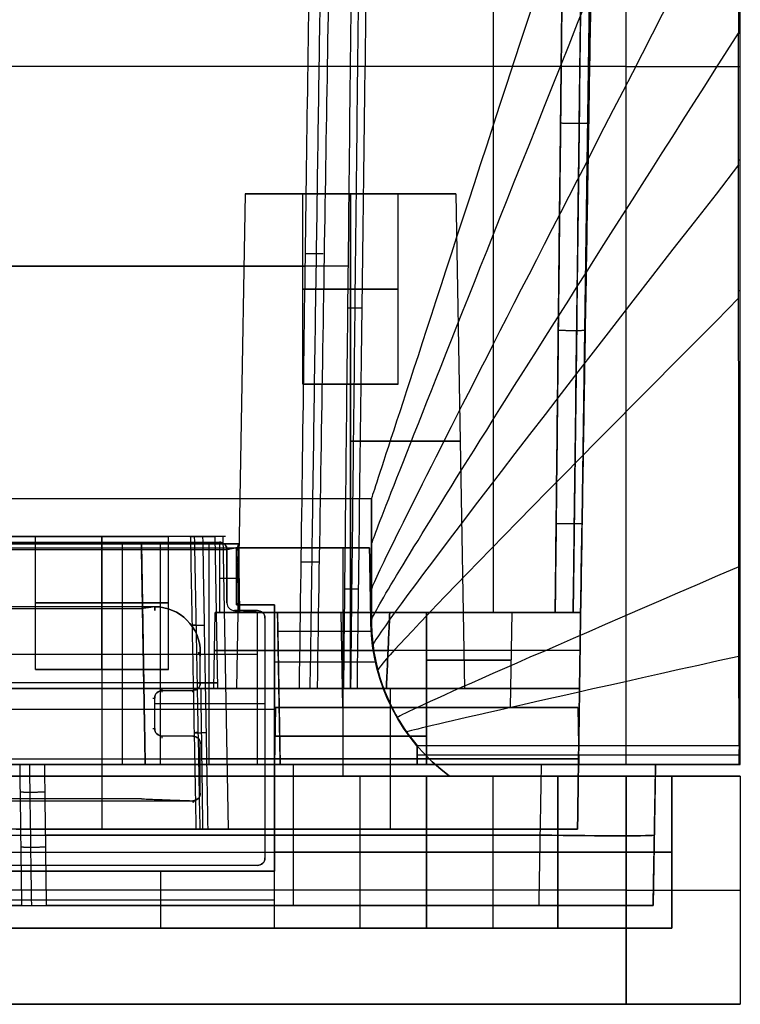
# Model space of a CAD drawing. Header units: millimetres. Extents: x -41.5 to 3, y 0 to 43.
# Tile 10 of 16: x -16 to 3, y 0 to 25.9. Entities that reach past the tile are written whole.
import ezdxf

# ---------------------------------------------------------------- set-up
doc = ezdxf.new("R2010")
doc.units = ezdxf.units.MM
doc.layers.add('LUZ', color=7, linetype='Continuous')
doc.layers.add('METAL EXT', color=7, linetype='Continuous', true_color=0x292929)

msp = doc.modelspace()

# ---------------------------------------------------------------- linework, layer by layer
at = {"layer": 'LUZ'}
for p, q in [((-27.8, 12.15, 364.5), (-10.7, 12.15, 364.5)), ((-10.5, 10.55, 364.5), (-10.5, 11.95, 364.5)), ((-10.5, 11.25, 593), (-10.5, 11.25, 136)), ((-12.4, 10.45, 364.5), (-26.1, 10.45, 364.5)), ((-9.7, 10.35, 364.5), (-10.3, 10.35, 364.5)), ((-10, 10.35, 593), (-10, 10.35, 136)), ((-9.5, 10.15, 364.5), (-9.5, 3.85, 364.5)), ((-11.2, 8.45, 364.5), (-11.2, 9.25, 364.5)), ((-11.2, 8.85, 593), (-11.2, 8.85, 136)), ((-12.4, 7.25, 364.5), (-12.4, 8.05, 364.5)), ((-12.2, 8.25, 364.5), (-11.4, 8.25, 364.5)), ((-11.8, 8.25, 593), (-11.8, 8.25, 136)), ((-9.5, 7.9, 593), (-12.4, 7.9, 593)), ((-9.5, 7.9, 136), (-12.4, 7.9, 136)), ((-12.4, 7.65, 593), (-12.4, 7.65, 136)), ((-11.4, 7.05, 364.5), (-12.2, 7.05, 364.5)), ((-11.8, 7.05, 593), (-11.8, 7.05, 136)), ((-9.5, 7, 593), (-9.5, 7, 136)), ((-11.2, 5.55, 364.5), (-11.2, 6.85, 364.5)), ((-11.2, 6.2, 593), (-11.2, 6.2, 136)), ((-27.1, 5.35, 364.5), (-11.4, 5.35, 364.5)), ((-9.7, 3.65, 364.5), (-28.8, 3.65, 364.5))]:
    msp.add_line(p, q, dxfattribs=at)
for centre, radius, start, end in [((-10.7, 11.95, 136), 0.2, 360, 90), ((-12.4, 9.25, 593), 1.2, 0, 90), ((-12.4, 9.25, 136), 1.2, 0, 90), ((-10.3, 10.55, 136), 0.2, 180, 270), ((-10.3, 10.55, 593), 0.2, 180, 270), ((-10.3, 10.55, 364.5), 0.2, 180, 270), ((-9.7, 10.15, 364.5), 0.2, 0, 90), ((-11.4, 8.45, 593), 0.2, 270, 360), ((-11.4, 8.45, 136), 0.2, 270, 360), ((-12.2, 8.05, 364.5), 0.2, 90, 180), ((-12.2, 7.25, 364.5), 0.2, 180, 270), ((-11.4, 6.85, 593), 0.2, 0, 90), ((-11.4, 6.85, 136), 0.2, 0, 90), ((-11.4, 5.55, 593), 0.2, 270, 360), ((-11.4, 5.55, 136), 0.2, 270, 360), ((-9.7, 3.85, 364.5), 0.2, 270, 0)]:
    msp.add_arc(centre, radius, start, end, dxfattribs=at)
at = {"layer": 'LUZ', "extrusion": (0, 0, -1)}
for centre, radius, start, end in [((10.7, 11.95, -593), 0.2, 90, 180), ((10.7, 11.95, -364.5), 0.2, 90, 180), ((12.4, 9.25, -364.5), 1.2, 90, 180), ((9.7, 10.15, -593), 0.2, 90, 180), ((9.7, 10.15, -136), 0.2, 90, 180), ((11.4, 8.45, -364.5), 0.2, 180, 270), ((12.2, 8.05, -593), 0.2, 360, 90), ((12.2, 8.05, -136), 0.2, 360, 90), ((12.2, 7.25, -593), 0.2, 270, 0), ((12.2, 7.25, -136), 0.2, 270, 0), ((11.4, 6.85, -364.5), 0.2, 90, 180), ((11.4, 5.55, -364.5), 0.2, 180, 270), ((9.7, 3.85, -593), 0.2, 180, 270), ((9.7, 3.85, -136), 0.2, 180, 270)]:
    msp.add_arc(centre, radius, start, end, dxfattribs=at)
at = {"layer": 'LUZ'}
for points in [[(-27.8, 12.15, 593), (-10.7, 12.15, 593)], [(-27.8, 12.15, 136), (-10.7, 12.15, 136)], [(-10.7, 12.15, 136), (-10.7, 12.15, 593)], [(-10.5, 11.95, 593), (-10.5, 10.55, 593)], [(-10.5, 11.95, 593), (-10.5, 11.95, 136)], [(-10.5, 11.95, 136), (-10.5, 10.55, 136)], [(-12.4, 10.45, 593), (-26.1, 10.45, 593)], [(-25.75, 10.4, 136), (-12.75, 10.4, 136)], [(-12.4, 10.45, 136), (-12.75, 10.4, 136)], [(-12.4, 10.45, 136), (-12.4, 10.45, 142)], [(-12.4, 10.45, 142), (-12.4, 10.398, 145)], [(-12.4, 10.35, 587), (-12.4, 10.45, 593)], [(-12.4, 10.398, 145), (-12.4, 10.35, 587)], [(-10.5, 10.55, 593), (-10.5, 10.55, 136)], [(-10.3, 10.35, 593), (-9.7, 10.35, 593)], [(-10.3, 10.35, 136), (-10.169, 10.3, 136)], [(-10.3, 10.35, 593), (-10.3, 10.35, 136)], [(-10.169, 10.3, 136), (-9.7, 10.35, 136)], [(-9.7, 10.35, 136), (-9.7, 10.35, 593)], [(-9.5, 10.15, 593), (-9.5, 3.85, 593)], [(-9.5, 10.15, 136), (-9.5, 3.85, 136)], [(-9.5, 10.15, 136), (-9.5, 10.15, 593)], [(-11.252, 9.25, 145), (-11.2, 9.25, 142)], [(-11.2, 9.15, 587), (-11.252, 9.25, 145)], [(-11.2, 8.45, 593), (-11.2, 9.25, 593)], [(-11.2, 8.45, 136), (-11.2, 9.25, 136)], [(-11.2, 9.25, 142), (-11.2, 9.25, 136)], [(-11.2, 9.25, 593), (-11.2, 9.15, 587)], [(-12.2, 8.202, 584), (-12.2, 8.307, 581)], [(-12.2, 8.302, 145), (-12.2, 8.307, 581)], [(-12.2, 8.25, 142), (-12.2, 8.302, 145)], [(-11.2, 8.45, 136), (-11.2, 8.45, 142)], [(-11.2, 8.45, 142), (-11.2, 8.45, 593)], [(-12.452, 8.05, 145), (-12.4, 8.05, 593)], [(-12.452, 8.05, 145), (-12.4, 8.05, 142)], [(-12.4, 7.25, 593), (-12.4, 8.05, 593)], [(-12.4, 7.25, 136), (-12.4, 8.05, 136)], [(-12.4, 8.05, 136), (-12.4, 8.05, 142)], [(-12.2, 8.25, 593), (-11.4, 8.25, 593)], [(-12.2, 8.25, 136), (-11.4, 8.25, 136)], [(-12.2, 8.25, 136), (-12.2, 8.25, 142)], [(-12.2, 8.202, 584), (-12.2, 8.25, 593)], [(-11.4, 8.25, 593), (-11.4, 8.202, 584)], [(-11.4, 8.202, 584), (-11.4, 8.25, 142)], [(-11.4, 8.25, 142), (-11.4, 8.25, 136)], [(-12.452, 7.25, 145), (-12.4, 7.25, 142)], [(-12.452, 7.25, 145), (-12.4, 7.25, 593)], [(-12.4, 7.25, 136), (-12.4, 7.25, 142)], [(-11.4, 7.05, 593), (-12.2, 7.05, 593)], [(-11.4, 7.05, 136), (-12.2, 7.05, 136)], [(-12.2, 7.05, 136), (-12.2, 7.05, 142)], [(-12.2, 6.998, 145), (-12.2, 7.05, 593)], [(-12.2, 6.998, 145), (-12.2, 7.05, 142)], [(-11.4, 7.05, 136), (-11.4, 7.05, 142)], [(-11.4, 7.05, 142), (-11.4, 7.05, 593)], [(-11.2, 5.55, 593), (-11.2, 6.85, 593)], [(-11.2, 5.55, 136), (-11.2, 6.85, 136)], [(-11.2, 6.85, 593), (-11.2, 6.85, 142)], [(-11.2, 6.85, 142), (-11.2, 6.85, 136)], [(-11.2, 5.55, 136), (-11.2, 5.55, 142)], [(-11.2, 5.55, 142), (-11.2, 5.55, 593)], [(-27.1, 5.35, 593), (-11.4, 5.35, 593)], [(-12.75, 5.4, 136), (-25.75, 5.4, 136)], [(-12.75, 5.4, 136), (-11.4, 5.35, 136)], [(-11.4, 5.35, 593), (-11.4, 5.302, 584)], [(-11.4, 5.302, 584), (-11.35, 5.35, 581)], [(-11.35, 5.35, 148), (-11.4, 5.35, 142)], [(-11.4, 5.35, 142), (-11.4, 5.35, 136)], [(-11.35, 5.35, 581), (-11.35, 5.35, 148)], [(-9.7, 3.65, 593), (-28.8, 3.65, 593)], [(-9.7, 3.65, 136), (-28.8, 3.65, 136)], [(-9.7, 3.65, 136), (-9.7, 3.65, 593)], [(-9.5, 3.85, 136), (-9.5, 3.85, 593)]]:
    msp.add_open_spline(points, degree=1, dxfattribs=at)
at = {"layer": 'METAL EXT'}
for p, q in [((3, 6.3, 70.475), (3, 43, 70.475)), ((-3.5, 30.5, 11), (-3.5, 10.3, 11.353)), ((-3.5, 30.5, 127), (-3.5, 10.3, 126.647)), ((-0.918, 30.5, 69), (-1.28, 4.6, 69)), ((0, 24.65), (-38.5, 24.65)), ((3, 24.65, 137.946), (3, 24.65, 3)), ((-10.023, 21.3, 113.5), (-10.25, 8.3, 113.5)), ((-8.5, 21.3, 113.5), (-10.023, 21.3, 113.5)), ((-8.5, 16.3, 113.5), (-8.5, 21.3, 113.5)), ((-7.25, 21.3, 116.273), (-7.25, 21.3, 114.75)), ((-7.25, 21.3, 112.25), (-7.25, 21.3, 110.727)), ((-4.477, 21.3, 113.5), (-6, 21.3, 113.5)), ((-6, 16.3, 113.5), (-6, 21.3, 113.5)), ((-4.477, 21.3, 113.5), (-4.25, 8.3, 113.5)), ((-7.316, 19.4, 128.477), (-31.184, 19.4, 128.477)), ((-30.05, 19.4, 7.573), (-8.45, 19.4, 7.573)), ((-1.099, 17.55, 11.368), (-1.099, 17.55, 126.632)), ((-15.536, 8.8, 111.189), (-15.536, 12.3, 111.189)), ((-10.82, 12.3, 117.7), (-14.663, 12.3, 117.7)), ((-13.786, 12.3, 108.008), (-13.786, 4.6, 107.874)), ((-12.036, 8.8, 111.189), (-12.036, 12.3, 111.189)), ((-10.82, 12.3, 117.7), (-10.75, 8.3, 117.7)), ((-10.606, 12.3, 111.189), (-10.472, 4.6, 111.189)), ((-28.3, 12.1, 140.45), (-10.2, 12.1, 140.45)), ((-12.75, 12.1, 132.7), (-12.649, 6.3, 132.7)), ((-10.975, 12.1, 135.5), (-10.975, 6.3, 135.399)), ((-10.25, 12, 375.75), (-6.75, 12, 375.75)), ((-10.25, 10.5, 372.25), (-10.25, 12, 372.25)), ((-10.2, 12.1, 143.5), (-10.169, 10.3, 143.5)), ((-7.447, 6, 151.5), (-7.447, 12, 151.5)), ((-6.75, 12, 375.75), (-6.715, 10, 375.75)), ((-10.25, 11.25, 593), (-10.25, 11.25, 151.5)), ((-10.184, 11.2, 151), (-10.184, 11.2, 136)), ((-6.733, 11, 600), (-6.733, 11, 151.5)), ((-9.25, 10.5, 372.25), (-10.25, 10.5, 372.25)), ((-9.75, 10.5, 593), (-9.75, 10.5, 151.5)), ((-9.25, 3.5, 355.2), (-9.25, 10.5, 355.2)), ((-10.815, 10.3, 16), (-10.85, 8.3, 16)), ((-10.815, 10.3, 122), (-10.85, 8.3, 122)), ((-7.491, 10.3, 121.796), (-10.811, 10.3, 121.796)), ((-7.491, 10.3, 16.204), (-10.811, 10.3, 16.204)), ((-10.169, 10.3, 143.234), (-9.169, 10.3, 143.234)), ((-9.934, 10.3, 135.469), (-9.934, 10.3, 151)), ((-9.169, 10.3, 143.5), (-9.099, 6.3, 143.5)), ((-7.456, 7.8, 122), (-7.5, 10.3, 122)), ((-7.456, 7.8, 16), (-7.5, 10.3, 16)), ((-6.35, 10.3, 127.455), (-6.35, 10.3, 123.963)), ((-6.35, 10.3, 120.037), (-6.35, 10.3, 116.545)), ((-6.35, 10.3, 21.455), (-6.35, 10.3, 17.963)), ((-6.35, 10.3, 14.037), (-6.35, 10.3, 10.545)), ((-5.25, 10.3, 21.565), (-5.25, 8.3, 21.6)), ((-5.25, 10.3, 116.435), (-5.25, 8.3, 116.4)), ((-3.044, 7.8, 122), (-3, 10.3, 122)), ((-3.044, 7.8, 16), (-3, 10.3, 16)), ((-1.2, 10.3, 121.796), (-3.009, 10.3, 121.796)), ((-1.2, 10.3, 16.204), (-3.009, 10.3, 16.204)), ((-6.692, 9.8, 151), (-9.16, 9.8, 151)), ((-25.25, 9.2, 129.849), (-13.25, 9.2, 129.849)), ((-12.699, 9.2, 130.4), (-12.699, 9.2, 135)), ((-12.25, 9.2, 135.449), (-9.7, 9.2, 135.449)), ((-9.25, 9, 151.5), (-6.598, 9, 151.5)), ((-10.814, 8.3, 15.364), (-27.686, 8.3, 15.364)), ((-10.84, 8.3, 121.661), (-11.729, 8.3, 121.661)), ((-4.345, 8.3, 112.75), (-10.155, 8.3, 112.75)), ((-9.134, 8.3, 136), (-9.134, 8.3, 151)), ((-7.25, 8.3, 115), (-7.25, 8.3, 110.5)), ((-6.209, 8.3, 115), (-6.209, 4.6, 114.948)), ((-9.224, 7.8, 16), (-9.25, 6.3, 16)), ((-9.224, 7.8, 122), (-9.25, 6.3, 122)), ((-9.224, 7.8, 16), (-7.456, 7.8, 16)), ((-9.224, 7.8, 122), (-7.456, 7.8, 122)), ((-5.25, 7.8, 19.974), (-5.25, 7.8, 18.206)), ((-5.25, 7.8, 13.794), (-5.25, 7.8, 12.026)), ((-5.25, 7.8, 125.974), (-5.25, 7.8, 124.206)), ((-5.25, 7.8, 119.794), (-5.25, 7.8, 118.026)), ((-3.044, 7.8, 16), (-1.276, 7.8, 16)), ((-3.044, 7.8, 122), (-1.276, 7.8, 122)), ((-1.276, 7.8, 16), (-1.25, 6.3, 16)), ((-1.276, 7.8, 122), (-1.25, 6.3, 122)), ((-9.25, 7.75, 593), (-29.25, 7.75, 593)), ((-9.25, 7, 593), (-9.25, 7, 151.5)), ((-37.246, 6.45, 23.026), (-1.254, 6.45, 23.026)), ((-1.254, 6.45, 114.974), (-11.165, 6.45, 114.974)), ((-8.759, 6.3, 117), (-8.759, 2.6, 116.935)), ((0.772, 6.3, 69), (0.707, 2.6, 69)), ((3, 6.3, 75.5), (0.772, 6.3, 75.5)), ((-4.645, 6, 600), (-33.855, 6, 600)), ((-9.25, 3.5, 13.3), (-9.25, 6, 13.3)), ((-7, 2, 10), (-7, 6, 10)), ((-7, 2, 16), (-7, 6, 16)), ((-7, 2, 122), (-7, 6, 122)), ((-4.645, 6, 300), (3, 6, 300)), ((-3.5, 2, 10), (-3.5, 6, 10)), ((-3.5, 2, 16), (-3.5, 6, 16)), ((-3.5, 2, 122), (-3.5, 6, 122)), ((1.2, 2, 69), (1.2, 6, 69)), ((3, 6, 300), (3, 0, 300)), ((-9.25, 4.75, 20.6), (-9.25, 4.75, 6)), ((-1.28, 4.6, 69), (-37.22, 4.6, 69)), ((-36.24, 4.45, 21.032), (-2.26, 4.45, 21.032)), ((-2.26, 4.45, 116.968), (-15.268, 4.45, 116.968)), ((0.74, 4.45, 24.032), (0.74, 4.45, 113.968)), ((-29.25, 4, 6), (-9.25, 4, 6)), ((-9.25, 4, 117.4), (-1.8, 4, 117.4)), ((-1.8, 4, 20.6), (-9.25, 4, 20.6)), ((1.2, 4, 114.4), (1.2, 4, 23.6)), ((-29.25, 3.5, 355.2), (-9.25, 3.5, 355.2)), ((-29.25, 3.5, 13.3), (-9.25, 3.5, 13.3)), ((0, 3), (-38.5, 3)), ((3, 3, 597), (3, 3, 3)), ((-39.207, 2.6, 69), (0.707, 2.6, 69)), ((-26.25, 2.75, 9), (-12.25, 2.75, 9)), ((-39.7, 2, 69), (1.2, 2, 69)), ((-9.652, 2, 7.5), (-28.848, 2, 7.5)), ((3, 0, 300), (-41.5, 0, 300))]:
    msp.add_line(p, q, dxfattribs=at)
at = {"layer": 'METAL EXT', "extrusion": (3.99431e-09, 1, -2.92067e-07)}
msp.add_arc((-2.9, 137.946, 25.53), 0.1, 123.6184, 180, dxfattribs=at)
at = {"layer": 'METAL EXT', "extrusion": (0, -1, 0)}
for centre, radius, start, end in [((0, 3, -24.65), 3, 270, 0), ((-7.25, 113.5, -21.3), 2.773, 90, 270), ((-7.25, 113.5, -21.3), 1.25, 90, 270), ((-7.25, 113.5, -21.3), 2.773, 270, 90), ((-7.25, 113.5, -21.3), 1.25, 270, 90), ((-7.25, 113.5, -14.8), 2.887, 270, 90), ((-19.25, 117.7, -12.3), 8.43, 339.5785, 100.4215), ((-13.786, 111.189, -12.3), 1.75, 90, 270), ((-13.786, 111.189, -12.3), 1.75, 270, 90), ((-13.25, 130.4, -12.1), 0.5, 270, 0), ((-12.25, 135, -12.1), 0.5, 90, 180), ((-10.7, 136, -12.1), 0.5, 270, 0), ((-10.7, 136, -11.2), 0.516, 270, 0), ((-9.7, 136, -10.3), 0.531, 270, 0), ((-5.25, 122, -10.3), 2.25, 90, 270), ((-5.25, 16, -10.3), 2.25, 90, 270), ((-3.5, 131.5, -10.3), 4.853, 235.9327, 289.6489), ((-3.5, 6.5, -10.3), 4.853, 70.351, 124.0673), ((-5.25, 122, -10.3), 2.25, 270, 90), ((-5.25, 16, -10.3), 2.25, 270, 90), ((-13.25, 130.4, -9.2), 0.551, 270, 0), ((-5.25, 16, -9.3), 5.583, 43.7031, 259.5423), ((-19.25, 117.7, -8.45), 8.497, 339.7652, 100.2348), ((-19.25, 117.7, -8.3), 8.5, 341.4793, 100.2276), ((-5.25, 16, -8.3), 5.6, 44.0954, 259.1156), ((-5.25, 122, -8.3), 5.6, 100.8844, 315.9046), ((-7.25, 113.5, -8.3), 3, 90, 150), ((-3.5, 6.5, -8.3), 4.888, 125.0585, 161.2907), ((-7.25, 113.5, -8.3), 3, 30, 90), ((-3.5, 131.5, -8.3), 4.888, 223.0566, 234.9415), ((-5.25, 16, -7.8), 3.974, 90, 270), ((-5.25, 122, -7.8), 3.974, 90, 270), ((-5.25, 16, -7.8), 3.974, 270, 90), ((-5.25, 122, -7.8), 3.974, 270, 90), ((-5.25, 16, -7.05), 3.987, 90, 270), ((-5.25, 122, -7.05), 3.987, 90, 270), ((-13.25, 130.4, -6.3), 0.601, 270, 360), ((-9.7, 136, -6.3), 0.601, 270, 0), ((-5.25, 16, -6.3), 4, 90, 270), ((-5.25, 122, -6.3), 4, 90, 270), ((-5.25, 16, -6.3), 4, 270, 90), ((-5.25, 122, -6.3), 4, 270, 90), ((-5.25, 10, -6), 1.75, 90, 270), ((-5.25, 16, -6), 1.75, 90, 270), ((-5.25, 122, -6), 1.75, 90, 270), ((-5.25, 10, -6), 1.75, 270, 90), ((-5.25, 16, -6), 1.75, 270, 90), ((-5.25, 122, -6), 1.75, 270, 90), ((-1.8, 23.6, -6), 3, 270, 0), ((-1.8, 114.4, -6), 3, 0, 90), ((-13.786, 111.189, -4.6), 3.315, 227.0654, 32.9346), ((-12.25, 6, -3.5), 3, 0, 90), ((0, 3, -3), 3, 270, 0), ((0, 3), 3, 270, 0), ((0, 597), 3, 0, 90)]:
    msp.add_arc(centre, radius, start, end, dxfattribs=at)
at = {"layer": 'METAL EXT', "extrusion": (0, 1, 0)}
for centre, radius, start, end in [((7.25, 113.5, 18.8), 1.25, 270, 90), ((7.25, 113.5, 18.8), 1.25, 90, 270), ((7.25, 113.5, 16.3), 1.25, 270, 90), ((7.25, 113.5, 16.3), 1.25, 90, 270), ((13.786, 111.189, 10.55), 1.75, 270, 90), ((13.786, 111.189, 10.55), 1.75, 90, 270), ((5.25, 16, 10.3), 5.565, 280.0198, 136.6944), ((5.25, 122, 10.3), 5.565, 223.3056, 79.9802), ((10.7, 136, 10.3), 0.531, 180, 270), ((12.25, 135, 9.2), 0.449, 0, 90), ((13.786, 111.189, 8.8), 1.75, 270, 90), ((13.786, 111.189, 8.8), 1.75, 90, 270), ((5.25, 122, 9.05), 2.228, 90, 270), ((5.25, 16, 9.05), 2.228, 90, 270), ((7.25, 113.5, 8.3), 3, 270, 30), ((7.25, 113.5, 8.3), 3, 150, 270), ((5.25, 122, 7.8), 2.206, 270, 90), ((5.25, 16, 7.8), 2.206, 270, 90), ((5.25, 122, 7.8), 2.206, 90, 270), ((5.25, 16, 7.8), 2.206, 90, 270), ((12.25, 135, 6.3), 0.399, 360, 90), ((0, 3, 6.3), 3, 180, 270), ((0, 3, 6), 3, 180, 270), ((0, 597, 6), 3, 90, 180), ((19.25, 117.7, 4.6), 8.565, 198.7406, 200.0514), ((5.25, 10, 4), 1.75, 270, 90), ((5.25, 16, 4), 1.75, 270, 90), ((5.25, 122, 4), 1.75, 270, 90), ((5.25, 10, 4), 1.75, 90, 270), ((5.25, 16, 4), 1.75, 90, 270), ((5.25, 122, 4), 1.75, 90, 270), ((1.8, 23.6, 4), 3, 180, 270), ((1.8, 114.4, 4), 3, 90, 180), ((0, 597, 3), 3, 90, 180), ((19.25, 117.7, 2.6), 3.565, 200.085, 339.915), ((12.25, 6, 2.75), 3, 90, 180), ((12.25, 6, 2), 3, 90, 180), ((5.25, 10, 2), 1.75, 270, 90), ((5.25, 16, 2), 1.75, 270, 90), ((5.25, 122, 2), 1.75, 270, 90), ((5.25, 10, 2), 1.75, 90, 270), ((5.25, 16, 2), 1.75, 90, 270), ((5.25, 122, 2), 1.75, 90, 270), ((1.8, 23.6, 2), 3, 180, 270), ((1.8, 114.4, 2), 3, 90, 180)]:
    msp.add_arc(centre, radius, start, end, dxfattribs=at)
at = {"layer": 'METAL EXT', "extrusion": (0, 0, -1)}
for centre in [(1.645, 10.089, -151.5), (1.645, 10.089, -375.75)]:
    msp.add_arc(centre, 5.071, 306.274, 359, dxfattribs=at)
at = {"layer": 'METAL EXT'}
msp.add_arc((-1.645, 10.089, 600), 5.071, 181, 233.726, dxfattribs=at)
at = {"layer": 'METAL EXT', "extrusion": (-0.01745, -0.999695, -0.01745)}
msp.add_arc((-2.338, 113.873, -6.45), 3, 0, 89.9825, dxfattribs=at)
at = {"layer": 'METAL EXT', "extrusion": (-0.01745, -0.999695, 0.01745)}
msp.add_arc((-2.338, 24.106, -4.042), 3, 270.0175, 0, dxfattribs=at)
at = {"layer": 'METAL EXT'}
for points, degree in [([(0, 6.3), (0, 43)], 1), ([(3, 25.53, 137.946), (3, 26.209, 137.946), (3, 27.514, 137.946), (3, 29.263, 137.946), (3, 30.95, 137.946), (3, 32.774, 137.946), (3, 34.844, 137.946), (3, 37.2, 137.946), (3, 39.867, 137.946), (3, 41.914, 137.946), (3, 43, 137.946)], 3), ([(3, 6.3, 3), (3, 43, 3)], 1), ([(2.955, 42.863, 138.03), (-3.514, 23.054, 142.331), (-6.733, 13.2, 146.655), (-6.7, 13.3, 151)], 3), ([(2.955, 42.863, 138.03), (2.955, 25.53, 138.03)], 1), ([(2.955, 36.395, 138.03), (-3.514, 20.221, 142.331), (-6.733, 12.124, 146.655), (-6.7, 12.104, 151)], 3), ([(-8.295, 30.5, 7.368), (-8.318, 28.813, 7.396), (-8.367, 25.369, 7.451), (-8.441, 20.037, 7.538), (-8.519, 14.418, 7.629), (-8.574, 10.382, 7.694), (-8.603, 8.3, 7.728)], 3), ([(-7.767, 30.5, 7.762), (-7.795, 28.812, 7.785), (-7.852, 25.369, 7.833), (-7.939, 20.037, 7.906), (-8.03, 14.418, 7.983), (-8.096, 10.382, 8.039), (-8.129, 8.3, 8.068)], 3), ([(-7.195, 30.5, 128.682), (-7.218, 28.431, 128.648), (-7.262, 24.414, 128.583), (-7.323, 18.795, 128.492), (-7.381, 13.454, 128.405), (-7.418, 9.996, 128.349), (-7.437, 8.3, 128.322)], 3), ([(-7.071, 8.3, 128.163), (-7.05, 9.996, 128.189), (-7.006, 13.454, 128.242), (-6.938, 18.795, 128.324), (-6.866, 24.414, 128.409), (-6.815, 28.431, 128.471), (-6.789, 30.5, 128.502)], 3), ([(-1.868, 10.3, 11.07), (-1.84, 12.828, 11.007), (-1.787, 17.695, 10.883), (-1.714, 24.37, 10.709), (-1.669, 28.514, 10.599), (-1.647, 30.5, 10.546)], 3), ([(-1.647, 30.5, 127.454), (-1.67, 28.421, 127.398), (-1.716, 24.151, 127.285), (-1.791, 17.272, 127.106), (-1.842, 12.646, 126.989), (-1.868, 10.3, 126.93)], 3), ([(-1.2, 10.3, 11.541), (-1.159, 12.828, 11.481), (-1.079, 17.695, 11.365), (-0.969, 24.37, 11.201), (-0.901, 28.514, 11.097), (-0.868, 30.5, 11.046)], 3), ([(-0.868, 30.5, 126.954), (-0.902, 28.421, 126.901), (-0.973, 24.15, 126.793), (-1.086, 17.272, 126.625), (-1.162, 12.646, 126.514), (-1.2, 10.3, 126.459)], 3), ([(2.955, 29.908, 138.03), (-3.514, 17.37, 142.331), (-6.733, 11.035, 146.655), (-6.7, 10.905, 151)], 3), ([(-6.7, 10.086, 151), (-6.733, 10.253, 146.655), (-3.514, 15.401, 142.331), (2.955, 25.53, 138.03)], 3), ([(3, 6.3, 137.951), (3, 7.367, 137.95), (3, 9.54, 137.949), (3, 12.974, 137.948), (3, 16.411, 137.947), (3, 19.684, 137.947), (3, 22.599, 137.946), (3, 24.564, 137.946), (3, 25.53, 137.946)], 3), ([(2.955, 22.062, 138.03), (-3.486, 13.804, 142.331), (-6.69, 9.594, 146.655), (-6.658, 9.433, 151)], 3), ([(-7.25, 21.3, 116.273), (-7.25, 8.3, 116.5)], 1), ([(-7.25, 8.3, 110.5), (-7.25, 21.3, 110.727)], 1), ([(-7.25, 21.3, 112.25), (-7.25, 16.3, 112.25)], 1), ([(-7.25, 16.3, 114.75), (-7.25, 21.3, 114.75)], 1), ([(2.956, 18.559, 138.03), (-3.4, 12.174, 142.331), (-6.561, 8.914, 146.655), (-6.529, 8.779, 151)], 3), ([(-31.8, 13.3, 151), (-6.7, 13.3, 151)], 1), ([(-6.7, 13.3, 151), (-6.7, 10.086, 151)], 1), ([(-13.786, 12.3, 109.439), (-13.786, 8.8, 109.439)], 1), ([(-13.786, 8.8, 112.939), (-13.786, 12.3, 112.939)], 1), ([(-11.35, 12.3, 114.759), (-11.405, 12.3, 114.61), (-11.479, 12.3, 114.308), (-11.481, 12.3, 113.824), (-11.368, 12.3, 113.36), (-11.227, 12.3, 113.083), (-11.14, 12.3, 112.952)], 3), ([(-11.205, 4.6, 114.764), (-11.222, 5.542, 114.763), (-11.257, 7.369, 114.762), (-11.304, 9.898, 114.76), (-11.335, 11.515, 114.759), (-11.35, 12.3, 114.759)], 3), ([(-11.14, 12.3, 112.952), (-11.126, 11.515, 112.956), (-11.098, 9.898, 112.964), (-11.053, 7.369, 112.977), (-11.021, 5.542, 112.986), (-11.004, 4.6, 112.991)], 3), ([(-31.75, 12, 600), (-6.75, 12, 600)], 1), ([(-10.2, 12.1, 151), (-28.3, 12.1, 151)], 1), ([(-10.5, 11.95, 593), (-28, 11.95, 593)], 1), ([(-25.25, 12.1, 129.9), (-13.25, 12.1, 129.9)], 1), ([(-13.25, 6.3, 129.799), (-13.25, 12.1, 129.9)], 1), ([(-12.75, 12.1, 135), (-12.649, 6.3, 135)], 1), ([(-12.649, 6.3, 130.4), (-12.75, 12.1, 130.4)], 1), ([(-12.75, 12.1, 130.4), (-12.75, 12.1, 135)], 1), ([(-12.25, 6.3, 135.399), (-12.25, 12.1, 135.5)], 1), ([(-12.25, 12.1, 135.5), (-10.7, 12.1, 135.5)], 1), ([(-10.7, 12.1, 135.5), (-10.7, 10.3, 135.469)], 1), ([(-10.25, 12, 593), (-10.5, 11.95, 593)], 1), ([(-10.2, 12.1, 136), (-10.25, 11.9, 136)], 1), ([(-10.25, 12, 151.5), (-10.25, 12, 593)], 1), ([(-6.75, 12, 151.5), (-10.25, 12, 151.5)], 1), ([(-10.25, 12, 151.5), (-10.25, 10.5, 151.5)], 1), ([(-10.25, 12, 593), (-10.25, 10.5, 593)], 1), ([(-10.2, 12.1, 136), (-10.2, 12.1, 151)], 1), ([(-10.169, 10.3, 151), (-10.2, 12.1, 151)], 1), ([(-6.75, 12, 600), (-6.75, 12, 151.5)], 1), ([(-6.715, 10, 151.5), (-6.75, 12, 151.5)], 1), ([(-6.75, 12, 600), (-6.715, 10, 600)], 1), ([(-10.25, 11.9, 136), (-10.169, 10.3, 136)], 1), ([(2.958, 11.499, 138.03), (-3.054, 8.909, 142.331), (-6.046, 7.588, 146.655), (-6.015, 7.535, 151)], 3), ([(-10.25, 10.5, 151.5), (-9.25, 10.5, 151.5)], 1), ([(-10.25, 10.5, 593), (-9.25, 10.5, 593)], 1), ([(-10.25, 10.5, 593), (-10.25, 10.5, 151.5)], 1), ([(-9.25, 10.5, 151.5), (-9.25, 6, 151.5)], 1), ([(-9.25, 3.5, 593), (-9.25, 10.5, 593)], 1), ([(-9.25, 10.5, 593), (-9.25, 10.5, 151.5)], 1), ([(-10.7, 10.3, 135.469), (-9.7, 10.3, 135.469)], 1), ([(-9.169, 10.3, 151), (-10.169, 10.3, 151)], 1), ([(-10.169, 10.3, 151), (-10.169, 10.3, 136)], 1), ([(-9.7, 6.3, 135.399), (-9.7, 10.3, 135.469)], 1), ([(-9.099, 6.3, 136), (-9.169, 10.3, 136)], 1), ([(-9.169, 10.3, 136), (-9.169, 10.3, 151)], 1), ([(-9.099, 6.3, 151), (-9.169, 10.3, 151)], 1), ([(-6.307, 8.3, 10.501), (-6.298, 8.523, 10.503), (-6.278, 8.969, 10.507), (-6.248, 9.636, 10.513), (-6.228, 10.079, 10.518), (-6.218, 10.3, 10.52)], 3), ([(-6.218, 10.3, 127.48), (-6.228, 10.079, 127.482), (-6.248, 9.636, 127.487), (-6.278, 8.969, 127.493), (-6.298, 8.523, 127.497), (-6.307, 8.3, 127.499)], 3), ([(-5.25, 7.8, 124.206), (-5.25, 10.3, 124.25)], 1), ([(-5.25, 10.3, 119.75), (-5.25, 7.8, 119.794)], 1), ([(-5.25, 7.8, 18.206), (-5.25, 10.3, 18.25)], 1), ([(-5.25, 10.3, 13.75), (-5.25, 7.8, 13.794)], 1), ([(-1.868, 10.3, 126.93), (-1.806, 10.3, 126.952), (-1.683, 10.3, 126.971), (-1.487, 10.3, 126.925), (-1.332, 10.3, 126.815), (-1.224, 10.3, 126.648), (-1.2, 10.3, 126.525), (-1.2, 10.3, 126.459)], 3), ([(-1.2, 10.3, 11.541), (-1.2, 10.3, 11.475), (-1.224, 10.3, 11.352), (-1.332, 10.3, 11.185), (-1.487, 10.3, 11.075), (-1.683, 10.3, 11.029), (-1.806, 10.3, 11.048), (-1.868, 10.3, 11.07)], 3), ([(-1.25, 10.3, 16), (-1.299, 10.3, 15.374)], 1), ([(-1.25, 10.3, 122), (-1.299, 10.3, 121.374)], 1), ([(-1.2, 10.3, 126.459), (-1.299, 10.3, 122.626)], 1), ([(-1.299, 10.3, 122.626), (-1.25, 10.3, 122)], 1), ([(-1.299, 10.3, 121.374), (-1.2, 10.3, 118.183)], 1), ([(-1.2, 10.3, 19.817), (-1.299, 10.3, 16.626)], 1), ([(-1.299, 10.3, 16.626), (-1.25, 10.3, 16)], 1), ([(-1.299, 10.3, 15.374), (-1.2, 10.3, 11.541)], 1), ([(-1.228, 8.3, 19.897), (-1.225, 8.523, 19.888), (-1.219, 8.968, 19.87), (-1.21, 9.635, 19.844), (-1.203, 10.078, 19.826), (-1.2, 10.3, 19.817)], 3), ([(-1.2, 10.3, 118.183), (-1.203, 10.078, 118.174), (-1.21, 9.635, 118.156), (-1.219, 8.968, 118.13), (-1.225, 8.523, 118.112), (-1.228, 8.3, 118.103)], 3), ([(-6.715, 10, 600), (-6.715, 10, 151.5)], 1), ([(2.959, 9.146, 138.03), (-2.892, 7.843, 142.331), (-5.803, 7.18, 146.655), (-5.773, 7.155, 151)], 3), ([(-37.272, 8.3, 23), (-1.228, 8.3, 23)], 1), ([(-31.063, 8.3, 128.322), (-7.437, 8.3, 128.322)], 1), ([(-8.603, 8.3, 7.728), (-29.897, 8.3, 7.728)], 1), ([(-9.848, 8.3, 115), (-11.19, 8.3, 115)], 1), ([(-11.19, 8.3, 115), (-11.182, 7.684, 114.991), (-11.165, 6.452, 114.974), (-11.148, 5.218, 114.957), (-11.139, 4.6, 114.948)], 3), ([(-9.848, 8.3, 115), (-4.652, 8.3, 115)], 1), ([(-1.228, 8.3, 115), (-4.652, 8.3, 115)], 1), ([(-1.228, 8.3, 115), (-1.28, 4.6, 114.948)], 1), ([(-1.28, 4.6, 23.052), (-1.228, 8.3, 23)], 1), ([(-1.228, 8.3, 118.103), (-1.228, 8.3, 115)], 1), ([(-1.228, 8.3, 23), (-1.228, 8.3, 19.897)], 1), ([(-5.25, 7.8, 19.974), (-5.25, 6.55, 20)], 1), ([(-5.25, 6.55, 12), (-5.25, 7.8, 12.026)], 1), ([(-5.25, 7.8, 125.974), (-5.25, 6.55, 126)], 1), ([(-5.25, 6.55, 118), (-5.25, 7.8, 118.026)], 1), ([(-5.5, 6.8, 151), (-5.529, 6.8, 146.655), (-2.699, 6.8, 142.324), (2.97, 6.8, 138.022)], 3), ([(-5.5, 6.8, 151), (-5.5, 6.3, 151)], 1), ([(-5.5, 6.3, 151), (-5.5, 6.467, 151), (-5.5, 6.633, 151), (-5.5, 6.8, 151)], 3), ([(2.97, 6.8, 138.022), (2.97, 6.748, 138.022), (2.959, 6.644, 138.031), (2.965, 6.476, 138.026), (2.965, 6.36, 138.027), (2.965, 6.3, 138.026)], 3), ([(2.963, 6.55, 138.028), (-2.708, 6.55, 142.33), (-5.529, 6.55, 146.654), (-5.5, 6.55, 151)], 3), ([(-5.25, 6.55, 12), (-5.25, 6.3, 12)], 1), ([(-5.25, 6.3, 20), (-5.25, 6.55, 20)], 1), ([(-5.25, 6.55, 118), (-5.25, 6.3, 118)], 1), ([(-5.25, 6.3, 126), (-5.25, 6.55, 126)], 1), ([(0, 6.3), (-38.5, 6.3)], 1), ([(-36.272, 6.3, 21), (-2.228, 6.3, 21)], 1), ([(-25.25, 6.3, 129.799), (-13.25, 6.3, 129.799)], 1), ([(-15.29, 6.3, 117), (-15.365, 6.3, 117), (-15.506, 6.3, 116.977), (-15.701, 6.3, 116.881), (-15.857, 6.3, 116.729), (-15.925, 6.3, 116.604), (-15.95, 6.3, 116.533)], 3), ([(-15.95, 6.3, 116.533), (-15.945, 5.921, 116.528), (-15.935, 5.142, 116.515), (-15.919, 3.917, 116.496), (-15.908, 3.047, 116.483), (-15.902, 2.6, 116.476)], 3), ([(-2.228, 6.3, 117), (-15.29, 6.3, 117)], 1), ([(-15.245, 2.6, 116.935), (-15.25, 3.047, 116.943), (-15.261, 3.917, 116.958), (-15.276, 5.142, 116.98), (-15.286, 5.921, 116.993), (-15.29, 6.3, 117)], 3), ([(-12.649, 6.3, 130.4), (-12.649, 6.3, 135)], 1), ([(-12.25, 6.3, 135.399), (-9.7, 6.3, 135.399)], 1), ([(-9.099, 6.3, 136), (-9.099, 6.3, 151)], 1), ([(-9.099, 6.3, 151), (-5.5, 6.3, 151)], 1), ([(-5.5, 6.3, 151), (-5.529, 6.3, 146.653), (-2.707, 6.3, 142.329), (2.965, 6.3, 138.026)], 3), ([(-2.292, 2.6, 116.935), (-2.228, 6.3, 117)], 1), ([(-2.292, 2.6, 21.065), (-2.228, 6.3, 21)], 1), ([(-2.228, 6.3, 21), (-1.728, 6.3, 21), (-0.945, 6.3, 21.217), (-0.062, 6.3, 21.834), (0.555, 6.3, 22.717), (0.772, 6.3, 23.5), (0.772, 6.3, 24)], 3), ([(0.772, 6.3, 114), (0.772, 6.3, 114.5), (0.555, 6.3, 115.283), (-0.062, 6.3, 116.166), (-0.945, 6.3, 116.783), (-1.728, 6.3, 117), (-2.228, 6.3, 117)], 3), ([(0.707, 2.6, 113.936), (0.772, 6.3, 114)], 1), ([(0.707, 2.6, 24.064), (0.772, 6.3, 24)], 1), ([(0.772, 6.3, 24), (0.772, 6.3, 114)], 1), ([(2.965, 6.3, 138.026), (2.969, 6.3, 138.021), (2.981, 6.3, 138.012), (2.987, 6.3, 138.001), (2.995, 6.3, 137.997)], 3), ([(2.995, 6.3, 137.997), (2.993, 6.3, 137.988), (2.998, 6.3, 137.974), (3, 6.3, 137.958), (3, 6.3, 137.951)], 3), ([(3, 6.3, 137.951), (3, 6.3, 3)], 1), ([(0, 6), (-38.5, 6)], 1), ([(-29.25, 6, 6), (-9.25, 6, 6)], 1), ([(-9.25, 6, 151.5), (-4.645, 6, 151.5)], 1), ([(-9.25, 6, 117.4), (-9.25, 3.5, 117.4)], 1), ([(-9.25, 6, 151.5), (-9.25, 6, 117.4)], 1), ([(-9.25, 6, 6), (-9.25, 3.5, 6)], 1), ([(-9.25, 6, 20.6), (-9.25, 6, 6)], 1), ([(-9.25, 3.5, 20.6), (-9.25, 6, 20.6)], 1), ([(-1.8, 6, 117.4), (-9.25, 6, 117.4)], 1), ([(-9.25, 6, 20.6), (-1.8, 6, 20.6)], 1), ([(-5.25, 6, 8.25), (-5.25, 2, 8.25)], 1), ([(-5.25, 2, 11.75), (-5.25, 6, 11.75)], 1), ([(-5.25, 6, 14.25), (-5.25, 2, 14.25)], 1), ([(-5.25, 2, 17.75), (-5.25, 6, 17.75)], 1), ([(-5.25, 6, 120.25), (-5.25, 2, 120.25)], 1), ([(-5.25, 2, 123.75), (-5.25, 6, 123.75)], 1), ([(-4.645, 6, 600), (0, 6, 600)], 1), ([(-4.645, 6, 151.5), (-4.645, 6, 600)], 1), ([(-1.8, 2, 117.4), (-1.8, 6, 117.4)], 1), ([(-1.8, 6, 20.6), (-1.8, 2, 20.6)], 1), ([(0, 6, 600), (0, 0, 600)], 1), ([(0, 0), (0, 6)], 1), ([(1.2, 6, 23.6), (1.2, 6, 114.4)], 1), ([(1.2, 6, 23.6), (1.2, 2, 23.6)], 1), ([(1.2, 6, 114.4), (1.2, 2, 114.4)], 1), ([(3, 6, 597), (3, 6, 3)], 1), ([(3, 6, 3), (3, 0, 3)], 1), ([(3, 6, 597), (3, 0, 597)], 1), ([(-1.28, 4.6, 23.052), (-37.22, 4.6, 23.052)], 1), ([(-11.004, 4.6, 112.991), (-11.088, 4.6, 113.12), (-11.223, 4.6, 113.392), (-11.331, 4.6, 113.848), (-11.329, 4.6, 114.321), (-11.258, 4.6, 114.618), (-11.205, 4.6, 114.764)], 3), ([(-11.139, 4.6, 114.948), (-1.28, 4.6, 114.948)], 1), ([(-1.28, 4.6, 114.948), (-1.28, 4.6, 23.052)], 1), ([(-9.25, 3.5, 593), (-29.25, 3.5, 593)], 1), ([(-9.25, 3.5, 117.4), (-29.25, 3.5, 117.4)], 1), ([(-29.25, 3.5, 20.6), (-9.25, 3.5, 20.6)], 1), ([(-12.25, 3.5, 9), (-26.25, 3.5, 9)], 1), ([(-12.25, 3.5, 9), (-12.25, 2, 9)], 1), ([(-9.25, 3.5, 117.4), (-9.25, 3.5, 593)], 1), ([(-9.25, 3.5, 6), (-9.25, 3.5, 20.6)], 1), ([(-9.25, 2, 6), (-9.25, 3.5, 6)], 1), ([(-36.208, 2.6, 21.065), (-2.292, 2.6, 21.065)], 1), ([(-15.902, 2.6, 116.476), (-15.877, 2.6, 116.545), (-15.808, 2.6, 116.669), (-15.652, 2.6, 116.818), (-15.459, 2.6, 116.913), (-15.319, 2.6, 116.935), (-15.245, 2.6, 116.935)], 3), ([(-2.292, 2.6, 116.935), (-15.245, 2.6, 116.935)], 1), ([(0.707, 2.6, 113.936), (0.707, 2.6, 114.436), (0.49, 2.6, 115.219), (-0.127, 2.6, 116.101), (-1.009, 2.6, 116.718), (-1.792, 2.6, 116.935), (-2.292, 2.6, 116.935)], 3), ([(-2.292, 2.6, 21.065), (-1.792, 2.6, 21.065), (-1.009, 2.6, 21.282), (-0.127, 2.6, 21.899), (0.49, 2.6, 22.781), (0.707, 2.6, 23.564), (0.707, 2.6, 24.064)], 3), ([(0.707, 2.6, 24.064), (0.707, 2.6, 113.936)], 1), ([(-36.7, 2, 117.4), (-1.8, 2, 117.4)], 1), ([(-1.8, 2, 20.6), (-36.7, 2, 20.6)], 1), ([(-29.25, 2, 6), (-9.25, 2, 6)], 1), ([(-26.25, 2, 9), (-12.25, 2, 9)], 1), ([(1.2, 2, 114.4), (1.2, 2, 23.6)], 1), ([(0, 0, 600), (-38.5, 0, 600)], 1), ([(-38.5, 0), (0, 0)], 1), ([(3, 0, 3), (3, 0, 597)], 1)]:
    msp.add_open_spline(points, degree=degree, dxfattribs=at)
for points, knots in [([(2.988, 43, 137.994), (2.988, 42.06, 137.994), (2.988, 40.205, 137.994), (2.988, 37.548, 137.994), (2.988, 35.124, 137.994), (2.988, 32.992, 137.994), (2.988, 31.081, 137.994), (2.988, 29.278, 137.994), (2.988, 27.442, 137.994), (2.988, 26.187, 137.994), (2.988, 25.53, 137.994)], [0.349398, 0.349398, 0.349398, 0.349398, 3.169457, 5.913153, 8.32252, 10.439089, 12.311803, 14.054478, 15.847655, 17.819274, 17.819274, 17.819274, 17.819274]), ([(-7.995, 30.498, 7.518), (-8.012, 29.407, 7.532), (-8.065, 25.819, 7.58), (-8.157, 19.529, 7.665), (-8.249, 13.22, 7.75), (-8.303, 9.408, 7.801), (-8.319, 8.298, 7.816)], [0.224157, 0.224157, 0.224157, 0.224157, 3.496942, 10.991043, 19.097735, 22.428577, 22.428577, 22.428577, 22.428577]), ([(-7.24, 8.299, 128.282), (-7.231, 9.174, 128.294), (-7.194, 12.509, 128.34), (-7.127, 18.487, 128.423), (-7.055, 25.013, 128.513), (-7.009, 29.077, 128.57), (-6.993, 30.499, 128.589)], [0.444966, 0.444966, 0.444966, 0.444966, 3.068216, 10.45296, 18.381726, 22.648465, 22.648465, 22.648465, 22.648465]), ([(-1.395, 10.299, 11.145), (-1.385, 11.075, 11.126), (-1.332, 15.36, 11.019), (-1.249, 22.093, 10.848), (-1.177, 28.05, 10.691), (-1.148, 30.498, 10.625)], [0.207527, 0.207527, 0.207527, 0.207527, 2.536559, 13.067691, 20.416721, 20.416721, 20.416721, 20.416721]), ([(-1.148, 30.498, 127.375), (-1.156, 29.864, 127.358), (-1.207, 25.6, 127.244), (-1.289, 18.867, 127.069), (-1.364, 12.768, 126.916), (-1.395, 10.299, 126.855)], [0.203767, 0.203767, 0.203767, 0.203767, 2.107063, 13.002698, 20.412962, 20.412962, 20.412962, 20.412962]), ([(2.97, 6.8, 138.022), (2.97, 7.58, 138.022), (2.955, 9.145, 138.033), (2.961, 13.068, 138.027), (2.955, 17.393, 138.03), (2.955, 22.068, 138.03), (2.955, 24.382, 138.03), (2.955, 25.53, 138.03)], [-18.730243, -18.730243, -18.730243, -18.730243, -16.388962, -14.047682, -7.023841, -3.511921, 0, 0, 0, 0]), ([(2.988, 25.53, 137.994), (2.988, 24.417, 137.994), (2.988, 22.16, 137.994), (2.988, 18.64, 137.993), (2.989, 14.931, 137.993), (2.99, 11.102, 137.993), (2.99, 8.212, 137.992), (2.991, 6.623, 137.992), (2.991, 6.3, 137.992)], [0.384603, 0.384603, 0.384603, 0.384603, 3.723313, 7.156521, 10.943616, 14.850332, 18.644274, 19.614751, 19.614751, 19.614751, 19.614751]), ([(-6.7, 10.086, 151), (-6.7, 10.363, 151), (-6.7, 11.044, 151), (-6.7, 12.105, 151), (-6.7, 12.898, 151), (-6.7, 13.3, 151)], [0, 0, 0, 0, 0.25, 0.625, 1, 1, 1, 1]), ([(-11.462, 12.3, 113.83), (-11.447, 11.521, 113.834), (-11.414, 9.801, 113.844), (-11.365, 7.233, 113.858), (-11.331, 5.443, 113.868), (-11.315, 4.596, 113.873)], [0.104746, 0.104746, 0.104746, 0.104746, 2.441217, 5.267528, 7.810222, 7.810222, 7.810222, 7.810222]), ([(-6.7, 10.086, 151), (-6.7, 9.87, 151), (-6.672, 9.433, 151), (-6.502, 8.557, 151), (-6.183, 7.785, 151), (-5.778, 7.151, 151), (-5.596, 6.914, 151), (-5.5, 6.8, 151)], [-3.581901, -3.581901, -3.581901, -3.581901, -2.910295, -2.238688, -0.895475, -0.447738, 0, 0, 0, 0]), ([(-8.129, 8.3, 8.068), (-8.146, 8.3, 8.017), (-8.194, 8.3, 7.927), (-8.308, 8.3, 7.814), (-8.449, 8.3, 7.744), (-8.55, 8.3, 7.728), (-8.603, 8.3, 7.728)], [-0.628353, -0.628353, -0.628353, -0.628353, -0.4712648, -0.3141765, -0.1570883, 0, 0, 0, 0]), ([(-7.437, 8.3, 128.322), (-7.39, 8.3, 128.322), (-7.301, 8.3, 128.31), (-7.173, 8.3, 128.254), (-7.103, 8.3, 128.197), (-7.071, 8.3, 128.163)], [-0.4126051, -0.4126051, -0.4126051, -0.4126051, -0.27507, -0.137535, 0, 0, 0, 0]), ([(-15.694, 6.3, 116.872), (-15.691, 6.057, 116.868), (-15.681, 5.332, 116.856), (-15.664, 4.099, 116.836), (-15.65, 3.108, 116.82), (-15.643, 2.6, 116.811)], [0.104765, 0.104765, 0.104765, 0.104765, 0.833898, 2.280064, 3.805691, 3.805691, 3.805691, 3.805691])]:
    msp.add_open_spline(points, degree=3, knots=knots, dxfattribs=at)
for points, weights, degree in [([(2.962, 25.53, 138.025), (2.96, 25.53, 138.027), (2.958, 25.53, 138.028), (2.955, 25.53, 138.03)], [1.04329778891, 1.04926498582, 1.05584897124, 1.06304974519], 3), ([(3, 25.53, 137.946), (3, 25.53, 137.952), (2.999, 25.53, 137.959), (2.998, 25.53, 137.965)], [1.06305018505, 1.04699596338, 1.03400760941, 1.02408512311], 3), ([(-1.021, 23.16, 11.231), (-1.021, 23.15, 10.834), (-1.351, 23.15, 10.618), (-1.714, 23.158, 10.769)], [1.27553617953, 0.900685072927, 0.908306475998, 1.29840038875], 3), ([(3, 22.191, 137.946), (3, 22.191, 137.981), (2.984, 22.191, 138.011), (2.955, 22.191, 138.03)], [1.06257394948, 0.978893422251, 0.979142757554, 1.06332195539], 3), ([(-8.445, 19.736, 7.568), (-8.219, 19.733, 7.569), (-8.037, 19.732, 7.702), (-7.969, 19.734, 7.917)], [1.10330445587, 0.963246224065, 0.965604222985, 1.11037845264], 3), ([(3, 18.758, 137.947), (3, 18.758, 137.981), (2.984, 18.758, 138.011), (2.956, 18.758, 138.03)], [1.06103823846, 0.979136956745, 0.979657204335, 1.06259898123], 3), ([(-7.328, 18.307, 128.462), (-7.186, 18.306, 128.462), (-7.057, 18.305, 128.405), (-6.961, 18.306, 128.301)], [1.04301518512, 0.985171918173, 0.985665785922, 1.04449678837], 3), ([(-1.097, 17.713, 126.636), (-1.097, 17.703, 127.027), (-1.42, 17.702, 127.242), (-1.779, 17.711, 127.102)], [1.26025866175, 0.900966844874, 0.913681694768, 1.29840321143], 3), ([(3, 14.971, 137.948), (3, 14.971, 137.98), (2.985, 14.971, 138.01), (2.958, 14.971, 138.029)], [1.05810691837, 0.980526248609, 0.980631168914, 1.05842167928], 3), ([(-1.168, 12.633, 11.486), (-1.168, 12.624, 11.1), (-1.485, 12.624, 10.886), (-1.84, 12.632, 11.017)], [1.24714454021, 0.901337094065, 0.918422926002, 1.29840203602], 3), ([(-15.982, 12.3, 108.888), (-15.334, 12.3, 108.228), (-14.454, 12.3, 108.008)], [1, 0.961694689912, 1], 2), ([(-10.538, 12.3, 111.294), (-10.602, 12.3, 112.199), (-11.14, 12.3, 112.952)], [1, 0.961694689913, 1], 2), ([(-8.557, 11.631, 7.682), (-8.334, 11.628, 7.682), (-8.153, 11.627, 7.813), (-8.083, 11.629, 8.024)], [1.09844937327, 0.963320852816, 0.967297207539, 1.11037843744], 3), ([(-7.408, 10.924, 128.358), (-7.267, 10.922, 128.358), (-7.138, 10.922, 128.302), (-7.042, 10.922, 128.199)], [1.04213016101, 0.985178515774, 0.985967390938, 1.04449678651], 3), ([(3, 11.064, 137.949), (3, 11.064, 137.982), (2.985, 11.064, 138.011), (2.958, 11.064, 138.03)], [1.05376395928, 0.979035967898, 0.982207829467, 1.06327954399], 3), ([(-11.306, 9.968, 114.76), (-11.531, 9.962, 114.151), (-11.457, 9.962, 113.506), (-11.099, 9.968, 112.964)], [1.0563263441, 0.980725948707, 0.981227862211, 1.05783208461], 3), ([(3, 7.27, 137.95), (3, 7.27, 137.978), (2.989, 7.27, 138.003), (2.969, 7.27, 138.022)], [1.04836291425, 0.988431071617, 0.984200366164, 1.03567079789], 3), ([(-11.252, 7.142, 114.762), (-11.475, 7.137, 114.157), (-11.401, 7.137, 113.517), (-11.049, 7.142, 112.978)], [1.05455816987, 0.980738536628, 0.981829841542, 1.05783208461], 3), ([(-15.281, 5.574, 116.987), (-15.588, 5.57, 116.987), (-15.838, 5.57, 116.811), (-15.941, 5.574, 116.522)], [1.10024276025, 0.966338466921, 0.966586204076, 1.10098597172], 3), ([(-15.264, 4.128, 116.962), (-15.569, 4.124, 116.962), (-15.818, 4.124, 116.787), (-15.922, 4.128, 116.5)], [1.09878470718, 0.966342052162, 0.967075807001, 1.1009859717], 3)]:
    msp.add_rational_spline(points, weights, degree=degree, dxfattribs=at)
for points, weights, knots in [([(-19.25, 12.3, 113.156), (-14.663, 12.3, 113.156), (-14.663, 12.3, 117.7), (-14.663, 12.3, 122.244), (-19.25, 12.3, 122.244)], [1, 0.707106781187, 1, 0.707106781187, 1], [-14.412021, -14.412021, -14.412021, -7.20601, -7.20601, 0, 0, 0]), ([(-10.538, 12.3, 111.294), (-10.504, 12.3, 109.735), (-11.714, 12.3, 108.719), (-12.925, 12.3, 107.704), (-14.454, 12.3, 108.008)], [1, 0.899346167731, 1, 0.899346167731, 1], [1.766129, 1.766129, 1.766129, 4.644347, 4.644347, 7.522565, 7.522565, 7.522565])]:
    msp.add_rational_spline(points, weights, degree=2, knots=knots, dxfattribs=at)

doc.saveas('drawing.dxf')
